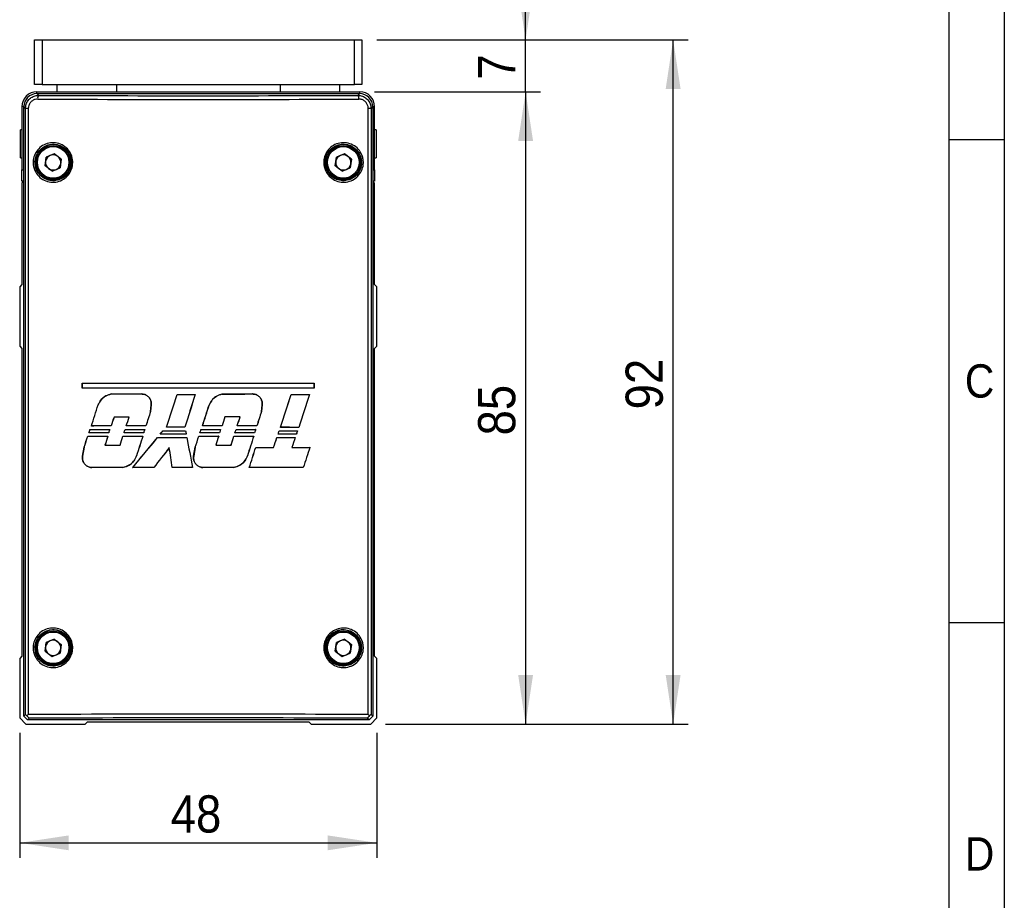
# Model space of a CAD drawing. Header units: millimetres. Extents: x 8 to 292, y 5 to 205.
# Tile 7 of 11: x 226 to 292, y 84 to 143. Entities that reach past the tile are written whole.
import ezdxf

# ---------------------------------------------------------------- set-up
doc = ezdxf.new("R2010")
doc.units = ezdxf.units.MM
for name, color, linetype in [('SLD-0', 7, 'Continuous'), ('圖框線條', 7, 'Continuous'), ('尺寸線', 5, 'Continuous')]:
    doc.layers.add(name, color=color, linetype=linetype)
doc.styles.add('SLDTEXTSTYLE0', font='GOTHIC.TTF', dxfattribs={"width": 0.913})
doc.dimstyles.new('SLDDIMSTYLE0', dxfattribs={"dimtxt": 2.5, "dimasz": 3.302, "dimexe": 0, "dimexo": 0.0625, "dimtad": 1, "dimdec": 0, "dimlfac": 2, "dimrnd": 1e-09, "dimzin": 12, "dimdsep": 46, "dimtxsty": 'SLDTEXTSTYLE0', "dimsah": 1, "dimcen": 0.09, "dimadec": 0, "dimazin": 3, "dimtfac": 1, "dimtdec": 3, "dimtmove": 0, "dimatfit": 0, "dimfxl": 1, "dimfrac": 2, "dimtolj": 1, "dimtzin": 12, "dimarcsym": 0})
doc.dimstyles.new('SLDDIMSTYLE1', dxfattribs={"dimtxt": 2.5, "dimasz": 3.302, "dimexe": 0, "dimexo": 0.0625, "dimtad": 1, "dimdec": 0, "dimlfac": 2, "dimrnd": 1e-09, "dimzin": 12, "dimdsep": 46, "dimtxsty": 'SLDTEXTSTYLE0', "dimsah": 1, "dimcen": 0.09, "dimadec": 0, "dimazin": 3, "dimtfac": 1, "dimtdec": 3, "dimtofl": 0, "dimtmove": 0, "dimatfit": 3, "dimfxl": 1, "dimfrac": 2, "dimtolj": 1, "dimtzin": 12, "dimarcsym": 0})

# ---------------------------------------------------------------- blocks, each defined once
blk = doc.blocks.new('_D_9')
at = {"layer": '尺寸線', "transparency": 16777216}
for p, q in [((249.589, 138.059), (260.739, 138.059)), ((259.739, 138.059), (259.739, 95.559)), ((250.328, 95.559), (260.739, 95.559))]:
    blk.add_line(p, q, dxfattribs=at)
for points in [[(259.739, 138.059), (259.239, 134.757), (260.239, 134.757)], [(259.739, 95.559), (260.239, 98.861), (259.239, 98.861)]]:
    blk.add_solid(points, dxfattribs=at)
at = {"layer": '尺寸線', "transparency": 16777216, "insert": (256.546, 114.962), "char_height": 2.5, "attachment_point": 1, "rotation": 90, "style": 'SLDTEXTSTYLE0'}
blk.add_mtext('85', dxfattribs=at)
blk = doc.blocks.new('_D_10')
at = {"layer": '尺寸線', "transparency": 16777216}
for p, q in [((259.739, 141.559), (259.739, 147.909)), ((249.739, 141.559), (260.739, 141.559)), ((259.739, 138.059), (259.739, 141.559)), ((249.589, 138.059), (260.739, 138.059)), ((259.739, 138.059), (259.739, 131.709))]:
    blk.add_line(p, q, dxfattribs=at)
for points in [[(259.739, 141.559), (260.239, 144.861), (259.239, 144.861)], [(259.739, 138.059), (259.239, 134.757), (260.239, 134.757)]]:
    blk.add_solid(points, dxfattribs=at)
at = {"layer": '尺寸線', "transparency": 16777216, "insert": (256.546, 138.885), "char_height": 2.5, "attachment_point": 1, "rotation": 90, "style": 'SLDTEXTSTYLE0'}
blk.add_mtext('7', dxfattribs=at)
blk = doc.blocks.new('_D_11')
at = {"layer": '尺寸線', "transparency": 16777216}
for p, q in [((225.739, 94.97), (225.739, 86.574)), ((249.739, 94.97), (249.739, 86.574)), ((225.739, 87.574), (249.739, 87.574))]:
    blk.add_line(p, q, dxfattribs=at)
for points in [[(225.739, 87.574), (229.041, 87.074), (229.041, 88.074)], [(249.739, 87.574), (246.437, 88.074), (246.437, 87.074)]]:
    blk.add_solid(points, dxfattribs=at)
at = {"layer": '尺寸線', "transparency": 16777216, "insert": (235.892, 90.767), "char_height": 2.5, "attachment_point": 1, "style": 'SLDTEXTSTYLE0'}
blk.add_mtext('48', dxfattribs=at)
blk = doc.blocks.new('_D_12')
at = {"layer": '尺寸線', "transparency": 16777216}
for p, q in [((249.739, 141.559), (270.653, 141.559)), ((269.653, 95.559), (269.653, 141.559)), ((250.328, 95.559), (270.653, 95.559))]:
    blk.add_line(p, q, dxfattribs=at)
for points in [[(269.653, 141.559), (269.153, 138.257), (270.153, 138.257)], [(269.653, 95.559), (270.153, 98.861), (269.153, 98.861)]]:
    blk.add_solid(points, dxfattribs=at)
at = {"layer": '尺寸線', "transparency": 16777216, "insert": (266.459, 116.712), "char_height": 2.5, "attachment_point": 1, "rotation": 90, "style": 'SLDTEXTSTYLE0'}
blk.add_mtext('92', dxfattribs=at)

msp = doc.modelspace()

# ---------------------------------------------------------------- linework, layer by layer
at = {"color": 7, "linetype": 'Continuous', "lineweight": 25}
for p, q in [((226.739495, 138.558844), (226.739495, 141.558842)), ((226.739495, 141.558842), (227.239495, 141.558842)), ((227.239495, 141.558842), (227.239495, 138.558844)), ((227.239495, 141.558842), (248.239495, 141.558842)), ((248.239495, 138.558844), (248.239495, 141.558842)), ((248.239495, 141.558842), (248.739495, 141.558842)), ((248.739495, 141.558842), (248.739495, 138.558844)), ((227.239495, 138.558844), (226.739495, 138.558844)), ((227.239495, 138.558844), (248.239495, 138.558844)), ((228.239495, 138.558844), (228.239495, 138.058843)), ((232.239495, 138.558844), (232.239495, 138.058843)), ((243.239495, 138.558844), (243.239495, 138.058843)), ((247.239494, 138.558844), (247.239494, 138.058843)), ((248.739495, 138.558844), (248.239495, 138.558844)), ((226.889361, 137.933841), (248.589628, 137.933841)), ((226.889361, 137.933841), (227.006666, 137.816539)), ((226.889494, 138.058843), (248.589495, 138.058843)), ((248.472323, 137.816539), (248.589628, 137.933841)), ((225.889494, 137.058841), (225.889494, 132.808843)), ((226.129057, 136.944411), (226.014495, 137.058975)), ((226.014495, 96.083957), (226.014495, 137.058975)), ((249.464495, 137.058975), (249.349932, 136.944411)), ((249.464495, 137.058975), (249.464495, 96.08388)), ((249.589495, 132.808843), (249.589495, 137.058841)), ((226.316599, 136.944411), (226.129057, 136.944411)), ((226.129057, 96.198519), (226.129057, 136.944411)), ((226.316599, 136.944411), (226.316599, 96.198367)), ((249.16239, 96.198367), (249.16239, 136.944411)), ((249.349932, 136.944411), (249.16239, 136.944411)), ((249.349932, 136.944411), (249.349932, 96.198443)), ((225.889494, 135.508841), (225.789494, 135.508841)), ((225.789494, 134.558843), (225.789494, 135.508841)), ((249.689495, 135.508841), (249.589495, 135.508841)), ((249.689495, 135.508841), (249.689495, 133.608842)), ((225.789494, 133.608842), (225.789494, 134.558843)), ((227.443888, 133.08342), (227.52147, 133.66864)), ((228.067078, 133.894061), (227.52147, 133.66864)), ((228.535102, 133.534262), (228.067078, 133.894061)), ((246.943887, 133.08342), (247.021471, 133.66864)), ((247.567078, 133.894061), (247.021471, 133.66864)), ((248.035102, 133.534262), (247.567078, 133.894061)), ((225.789494, 133.608842), (225.889494, 133.608842)), ((227.911912, 132.723624), (227.443888, 133.08342)), ((228.535102, 133.534262), (228.457519, 132.949045)), ((247.411911, 132.723624), (246.943887, 133.08342)), ((248.035102, 133.534262), (247.957519, 132.949045)), ((249.589495, 133.608842), (249.689495, 133.608842)), ((225.889494, 132.058842), (225.889494, 132.808843)), ((227.911912, 132.723624), (228.457519, 132.949045)), ((247.411911, 132.723624), (247.957519, 132.949045)), ((249.589495, 132.808843), (249.589495, 132.058842)), ((226.014495, 132.058842), (225.889494, 132.058842)), ((226.014495, 132.033841), (225.889494, 131.908843)), ((225.889494, 131.908843), (225.889494, 125.108842)), ((249.589495, 132.058842), (249.464495, 132.058842)), ((249.589495, 131.908843), (249.464495, 132.033841)), ((249.589495, 125.108842), (249.589495, 131.908843)), ((225.889494, 125.108842), (225.739495, 124.958843)), ((249.739495, 124.958843), (249.589495, 125.108842)), ((225.739495, 124.958843), (225.739495, 120.958842)), ((249.739495, 120.958842), (249.739495, 124.958843)), ((225.739495, 120.958842), (225.889494, 120.808843)), ((225.889494, 120.808843), (225.889494, 100.119934)), ((249.589495, 120.808843), (249.739495, 120.958842)), ((249.589495, 100.119934), (249.589495, 120.808843)), ((229.947289, 118.481692), (229.949065, 118.479915)), ((229.947289, 118.133228), (229.947289, 118.481692)), ((229.949065, 118.479915), (229.949065, 118.135005)), ((245.531701, 118.481692), (245.529924, 118.479915)), ((245.529924, 118.135005), (245.529924, 118.479915)), ((245.531701, 118.481692), (245.531701, 118.133228)), ((229.947289, 118.133228), (229.949065, 118.135005)), ((245.531701, 118.133228), (245.529924, 118.135005)), ((231.892485, 117.750914), (231.892655, 117.749154)), ((233.924938, 117.747146), (233.924943, 117.745395)), ((236.320769, 117.708351), (236.322042, 117.706604)), ((237.540111, 117.707975), (237.537716, 117.70623)), ((239.347538, 117.744859), (239.347707, 117.743114)), ((241.379408, 117.746897), (241.379413, 117.745146)), ((243.973554, 117.715416), (243.974836, 117.713656)), ((245.212752, 117.718693), (245.210315, 117.716917)), ((231.010509, 117.007276), (231.012181, 117.006695)), ((234.529336, 116.55874), (234.580018, 117.005942)), ((234.531039, 116.558324), (234.529336, 116.55874)), ((234.58176, 117.00578), (234.531039, 116.558324)), ((234.58176, 117.00578), (234.580018, 117.005942)), ((238.473086, 117.004454), (238.474735, 117.00388)), ((241.985242, 116.558389), (242.036101, 117.005793)), ((242.037851, 117.005631), (241.986952, 116.557972)), ((242.037851, 117.005631), (242.036101, 117.005793)), ((232.081972, 116.194524), (232.080696, 116.19628)), ((233.094133, 116.196526), (233.096553, 116.198284)), ((239.532433, 116.200041), (239.531162, 116.201788)), ((240.552203, 116.199143), (240.554605, 116.200888)), ((230.461956, 115.365188), (230.463244, 115.363417)), ((230.55429, 115.593169), (230.556724, 115.594942)), ((231.720783, 115.134366), (231.719506, 115.136124)), ((231.794429, 115.361791), (231.792014, 115.360036)), ((231.888305, 115.596519), (231.887028, 115.598278)), ((232.749382, 115.136543), (232.751805, 115.138303)), ((232.821949, 115.359647), (232.823227, 115.357889)), ((232.899668, 115.598596), (232.902089, 115.600357)), ((234.07357, 115.138739), (234.072299, 115.140488)), ((234.144475, 115.35749), (234.142071, 115.355741)), ((234.223382, 115.600716), (234.222108, 115.602465)), ((235.364791, 115.262702), (235.365616, 115.260953)), ((235.612655, 115.508821), (235.615055, 115.51057)), ((236.833005, 115.509527), (236.831733, 115.511272)), ((236.890539, 115.261763), (236.889116, 115.260018)), ((237.854438, 115.141304), (237.85684, 115.143049)), ((237.92381, 115.355026), (237.925079, 115.35328)), ((238.022337, 115.603063), (238.024731, 115.604808)), ((239.170492, 115.140916), (239.169222, 115.142664)), ((239.240172, 115.35545), (239.237768, 115.353701)), ((239.338362, 115.60259), (239.337093, 115.604337)), ((240.208805, 115.140143), (240.211208, 115.141889)), ((240.278886, 115.356251), (240.280155, 115.354504)), ((240.358501, 115.601768), (240.360903, 115.603516)), ((241.528167, 115.138564), (241.526893, 115.140317)), ((241.599464, 115.357868), (241.597049, 115.356112)), ((241.678291, 115.600113), (241.677013, 115.601867)), ((243.177792, 115.267288), (243.179067, 115.265531)), ((243.263756, 115.50384), (243.266161, 115.505593)), ((244.409726, 115.270158), (244.40729, 115.268387)), ((244.497208, 115.500923), (244.49592, 115.502692)), ((230.316531, 114.919226), (230.317822, 114.917453)), ((230.385685, 115.130923), (230.388127, 115.132698)), ((231.667552, 114.91571), (231.665143, 114.913953)), ((232.676633, 114.913549), (232.677915, 114.911791)), ((234.017456, 114.911291), (234.015058, 114.909544)), ((235.003156, 114.81668), (235.00398, 114.814929)), ((235.186661, 115.046669), (235.190374, 115.048419)), ((236.934579, 115.047788), (236.932438, 115.049533)), ((236.976513, 114.815362), (236.975063, 114.813616)), ((237.778711, 114.908645), (237.779983, 114.906899)), ((239.112821, 114.909004), (239.110423, 114.907257)), ((240.133879, 114.90974), (240.135152, 114.907993)), ((241.471946, 114.911306), (241.469538, 114.909552)), ((243.019275, 114.820586), (243.020554, 114.818832)), ((243.104951, 115.042401), (243.107362, 115.044154)), ((244.253379, 114.823386), (244.250951, 114.821616)), ((244.334674, 115.03957), (244.333389, 115.041338)), ((229.964092, 113.57668), (230.074006, 114.167677)), ((230.075712, 114.16718), (229.96585, 113.576425)), ((230.074006, 114.167677), (230.075712, 114.16718)), ((231.474138, 114.313002), (231.471728, 114.311246)), ((232.482308, 114.310769), (232.48359, 114.309009)), ((235.791406, 114.133248), (235.792523, 114.137515)), ((237.430045, 113.575009), (237.539312, 114.164523)), ((237.540989, 114.164035), (237.431773, 113.574758)), ((237.539312, 114.164523), (237.540989, 114.164035)), ((238.918647, 114.305744), (238.916249, 114.303996)), ((239.939958, 114.306403), (239.941231, 114.304656)), ((241.604342, 114.151956), (241.605614, 114.150207)), ((242.805279, 114.154013), (242.806557, 114.152258)), ((244.038344, 114.156708), (244.035918, 114.154938)), ((245.245396, 114.159923), (245.242952, 114.158146)), ((229.964092, 113.57668), (229.96585, 113.576425)), ((233.590815, 113.583026), (233.589155, 113.583579)), ((237.430045, 113.575009), (237.431773, 113.574758)), ((241.044142, 113.583408), (241.04248, 113.583961)), ((230.591554, 112.793488), (230.591593, 112.795256)), ((232.623639, 112.798288), (232.623531, 112.800045)), ((233.33165, 112.799581), (233.33539, 112.801341)), ((234.751291, 112.801591), (234.750439, 112.80334)), ((235.994356, 112.802716), (235.995858, 112.804463)), ((237.352564, 112.803267), (237.350462, 112.805012)), ((238.046244, 112.803278), (238.046284, 112.805023)), ((240.077863, 112.802252), (240.077755, 112.804001)), ((241.166808, 112.801052), (241.169212, 112.802799)), ((244.800945, 112.793727), (244.799658, 112.795496)), ((228.067078, 101.269063), (227.52147, 101.043642)), ((228.067078, 101.269063), (228.535102, 100.909264)), ((247.567078, 101.269063), (247.021471, 101.043642)), ((247.567078, 101.269063), (248.035102, 100.909264)), ((227.443888, 100.458421), (227.52147, 101.043642)), ((228.535102, 100.909264), (228.457519, 100.324043)), ((246.943887, 100.458421), (247.021471, 101.043642)), ((248.035102, 100.909264), (247.957519, 100.324043)), ((225.889494, 100.119934), (225.739495, 99.969933)), ((225.739495, 99.969933), (225.739495, 95.969934)), ((227.443888, 100.458421), (227.911912, 100.098622)), ((227.911912, 100.098622), (228.457519, 100.324043)), ((246.943887, 100.458421), (247.411911, 100.098622)), ((247.411911, 100.098622), (247.957519, 100.324043)), ((249.739495, 99.969933), (249.589495, 100.119934)), ((249.739495, 95.969934), (249.739495, 99.969933)), ((225.739495, 95.969934), (226.150586, 95.558842)), ((226.014495, 96.083957), (226.129057, 96.198519)), ((226.264532, 95.833842), (226.014495, 96.083957)), ((226.379096, 95.948405), (226.264532, 95.833842)), ((249.214381, 95.833842), (249.099817, 95.948406)), ((249.464495, 96.08388), (249.214381, 95.833842)), ((249.328403, 95.558842), (249.739495, 95.969934)), ((249.349932, 96.198443), (249.464495, 96.08388)), ((226.150586, 95.558842), (230.150586, 95.558842)), ((249.214381, 95.833842), (226.264532, 95.833842)), ((230.150586, 95.558842), (230.300586, 95.708842)), ((230.300586, 95.708842), (245.178403, 95.708842)), ((245.178403, 95.708842), (245.328403, 95.558842)), ((245.328403, 95.558842), (249.328403, 95.558842))]:
    msp.add_line(p, q, dxfattribs=at)
at = {"color": 8, "linetype": 'Continuous', "lineweight": 25}
for p, q in [((226.889494, 137.933841), (226.889494, 138.058843)), ((248.589495, 137.933841), (248.589495, 138.058843)), ((226.014495, 137.058841), (225.889494, 137.058841)), ((249.464495, 137.058841), (249.589495, 137.058841)), ((225.889494, 132.808843), (226.014495, 132.808843)), ((249.464495, 132.808843), (249.589495, 132.808843))]:
    msp.add_line(p, q, dxfattribs=at)
at = {"color": 7, "linetype": 'Continuous', "lineweight": 25, "flags": 128}
msp.add_lwpolyline([(241.986952, 116.557972), (241.98585, 116.558242), (241.985242, 116.558389)], dxfattribs=at)
at = {"color": 7, "linetype": 'Continuous', "lineweight": 25}
for centre, radius in [((227.989495, 133.308842), 1.2), ((227.989495, 133.308842), 1.125), ((227.989495, 133.308842), 1.0625), ((247.489495, 133.308842), 1.2), ((247.489495, 133.308842), 1.125), ((247.489495, 133.308842), 1.0625), ((227.989495, 100.683842), 1.2), ((227.989495, 100.683842), 1.125), ((227.989495, 100.683842), 1.0625), ((247.489495, 100.683842), 1.2), ((247.489495, 100.683842), 1.125), ((247.489495, 100.683842), 1.0625)]:
    msp.add_circle(centre, radius, dxfattribs=at)
for centre, radius, start, end in [((226.889495, 137.058842), 1, 90, 180), ((227.26806, 137.622933), 0.325284, 143.47385023, 189.97715465), ((248.210929, 137.622933), 0.325284, 350.02284535, 36.52614977), ((248.589495, 137.058842), 1, 0, 90), ((227.989495, 133.308842), 0.51125, 112.44828085, 172.44828085), ((227.989495, 133.308842), 0.51125, 52.44828085, 112.44828085), ((227.989495, 133.308842), 0.51125, 352.44828085, 52.44828085), ((247.489495, 133.308842), 0.51125, 112.44828085, 172.44828085), ((247.489495, 133.308842), 0.51125, 52.44828085, 112.44828085), ((247.489495, 133.308842), 0.51125, 352.44828085, 52.44828085), ((227.989495, 133.308842), 0.51125, 172.44828085, 232.44828085), ((227.989495, 133.308842), 0.51125, 292.44828085, 352.44828085), ((247.489495, 133.308842), 0.51125, 172.44828085, 232.44828085), ((247.489495, 133.308842), 0.51125, 292.44828085, 352.44828085), ((227.989495, 133.308842), 0.51125, 232.44828085, 292.44828085), ((247.489495, 133.308842), 0.51125, 232.44828085, 292.44828085), ((227.989495, 100.683842), 0.51125, 172.44828085, 232.44828085), ((227.989495, 100.683842), 0.51125, 112.44828085, 172.44828085), ((227.989495, 100.683842), 0.51125, 52.44828085, 112.44828085), ((227.989495, 100.683842), 0.51125, 292.44828085, 352.44828085), ((227.989495, 100.683842), 0.51125, 352.44828085, 52.44828085), ((247.489495, 100.683842), 0.51125, 172.44828085, 232.44828085), ((247.489495, 100.683842), 0.51125, 112.44828085, 172.44828085), ((247.489495, 100.683842), 0.51125, 52.44828085, 112.44828085), ((247.489495, 100.683842), 0.51125, 292.44828085, 352.44828085), ((247.489495, 100.683842), 0.51125, 352.44828085, 52.44828085), ((227.989495, 100.683842), 0.51125, 232.44828085, 292.44828085), ((247.489495, 100.683842), 0.51125, 232.44828085, 292.44828085), ((250.302138, 95.075252), 1.472499, 130.2902306, 135.67022674)]:
    msp.add_arc(centre, radius, start, end, dxfattribs=at)
for centre, major_axis, ratio, start_param, end_param in [((226.889628, 137.058709), (0.618907, -0.618907), 0.99969546, 2.356346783, 3.926838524), ((237.739495, 138.588331), (45.5, 0), 0.017455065, 4.474258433, 4.950519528), ((248.589361, 137.058709), (-0.618907, -0.618907), 0.99969546, 2.356346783, 3.926838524), ((237.739495, 138.338369), (45.75, 0), 0.017359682, 4.474258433, 4.950519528), ((237.739495, 119.268593), (45.75, 0), 0.017455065, 4.541233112, 4.883544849), ((237.739495, 119.268593), (45.85, 0), 0.017455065, 4.541649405, 4.883128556), ((237.739495, 117.346327), (45.75, 0), 0.017455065, 1.399640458, 1.741952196), ((237.739495, 117.346327), (45.85, 0), 0.017455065, 1.400056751, 1.741535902), ((237.739495, 118.542935), (45.75, 0), 0.017455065, 4.584234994, 4.628913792), ((237.739495, 118.542935), (45.85, 0), 0.017455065, 4.584519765, 4.629096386), ((237.739495, 124.724608), (45.743685, 142.232594), 0.00534417, 4.649268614, 4.664758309), ((237.739495, 124.724608), (45.843671, 142.543485), 0.00534417, 4.649422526, 4.664853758), ((237.739495, 118.506536), (45.75, 0), 0.017455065, 4.681373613, 4.708030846), ((237.739495, 118.506536), (45.85, 0), 0.017455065, 4.681469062, 4.707988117), ((237.739495, 115.720205), (45.843671, 142.543485), 0.00534417, 1.558581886, 1.573980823), ((237.739495, 115.720205), (45.743685, 142.232594), 0.00534417, 1.558539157, 1.573996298), ((237.739495, 118.542935), (45.75, 0), 0.017455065, 4.747544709, 4.792034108), ((237.739495, 118.542935), (45.85, 0), 0.017455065, 4.747471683, 4.791860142), ((237.739495, 100.920754), (45.743685, 142.232594), 0.00534417, 4.816817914, 4.832462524), ((237.739495, 100.920754), (45.843671, 142.543485), 0.00534417, 4.816605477, 4.832190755), ((237.739495, 118.506536), (45.75, 0), 0.017455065, 4.849077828, 4.876474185), ((237.739495, 118.506536), (45.85, 0), 0.017455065, 4.848806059, 4.876059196), ((237.739495, 91.916351), (45.843671, 142.543485), 0.00534417, 1.390510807, 1.406283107), ((237.739495, 91.916351), (45.743685, 142.232594), 0.00534417, 1.390095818, 1.405928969), ((237.739495, 140.502794), (45.743685, 142.232594), 0.00534417, 4.538067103, 4.548156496), ((237.739495, 140.502794), (45.843671, 142.543485), 0.00534417, 4.538467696, 4.548517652), ((237.739495, 123.930324), (45.843671, 142.543485), 0.00534417, 1.62425271, 1.63097156), ((237.739495, 123.930324), (45.743685, 142.232594), 0.00534417, 1.624368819, 1.631111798), ((237.739495, 117.331387), (45.743685, 142.232594), 0.00534417, 4.701956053, 4.711809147), ((237.739495, 117.331387), (45.843671, 142.543485), 0.00534417, 4.701994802, 4.711810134), ((237.739495, 100.758918), (45.843671, 142.543485), 0.00534417, 1.461447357, 1.468196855), ((237.739495, 100.758918), (45.743685, 142.232594), 0.00534417, 1.461206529, 1.467980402), ((237.739495, 131.056613), (45.843682, 141.270126), 0.005387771, 1.677930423, 1.68218805), ((237.739495, 131.056613), (45.743696, 140.962013), 0.005387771, 1.678174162, 1.682441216), ((237.739495, 115.402084), (45.85, 0), 0.017455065, 1.672233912, 1.694531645), ((237.739495, 115.402084), (45.75, 0), 0.017455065, 1.672509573, 1.694775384), ((237.739495, 133.080222), (45.743696, 140.962013), 0.005387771, 4.589800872, 4.594074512), ((237.739495, 133.080222), (45.843682, 141.270126), 0.005387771, 4.590086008, 4.594350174), ((237.739495, 108.092205), (45.843682, 141.270126), 0.005387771, 1.515108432, 1.519344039), ((237.739495, 108.092205), (45.743696, 140.962013), 0.005387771, 1.514995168, 1.519240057), ((237.739495, 115.402084), (45.85, 0), 0.017455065, 1.509359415, 1.531709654), ((237.739495, 115.402084), (45.75, 0), 0.017455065, 1.509277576, 1.53159639), ((237.739495, 110.115814), (45.743696, 140.962013), 0.005387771, 4.753065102, 4.757306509), ((237.739495, 110.115814), (45.843682, 141.270126), 0.005387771, 4.752992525, 4.75722467), ((237.739495, 140.338063), (45.743696, 140.962013), 0.005387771, 4.534348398, 4.536037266), ((237.739495, 140.338063), (45.843682, 141.270126), 0.005387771, 4.534757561, 4.536417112), ((237.739495, 114.342738), (45.85, 0), 0.017455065, 1.702473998, 1.731826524), ((237.739495, 116.153589), (45.75, 0), 0.017455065, 4.552638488, 4.582073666), ((237.739495, 116.153589), (45.85, 0), 0.017455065, 4.553018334, 4.582306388), ((237.739495, 114.804509), (45.75, 0), 0.017455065, 1.699042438, 1.7285029), ((237.739495, 114.804509), (45.85, 0), 0.017455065, 1.698789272, 1.728102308), ((237.739495, 131.11177), (45.843682, 141.270126), 0.005387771, 1.684277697, 1.685872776), ((237.739495, 131.11177), (45.743696, 140.962013), 0.005387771, 1.684510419, 1.686134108), ((237.739495, 133.080222), (45.743696, 140.962013), 0.005387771, 4.586496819, 4.58809236), ((237.739495, 114.342738), (45.75, 0), 0.017455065, 1.651011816, 1.680087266), ((237.739495, 133.080222), (45.843682, 141.270126), 0.005387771, 4.586789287, 4.588356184), ((237.739495, 114.342738), (45.85, 0), 0.017455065, 1.650864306, 1.679794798), ((237.739495, 116.153589), (45.75, 0), 0.017455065, 4.604693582, 4.633728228), ((237.739495, 116.153589), (45.85, 0), 0.017455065, 4.604957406, 4.633847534), ((237.739495, 114.804509), (45.75, 0), 0.017455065, 1.647727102, 1.676783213), ((237.739495, 114.804509), (45.85, 0), 0.017455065, 1.647586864, 1.676498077), ((237.739495, 123.853929), (45.843682, 141.270126), 0.005387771, 1.632736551, 1.634263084), ((237.739495, 123.853929), (45.743696, 140.962013), 0.005387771, 1.632855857, 1.634410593), ((237.739495, 119.400728), (45.745847, 55.564854), 0.011094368, 4.643085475, 4.646984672), ((237.739495, 119.400728), (45.845838, 55.686307), 0.011094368, 4.643288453, 4.647116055), ((237.739495, 116.060194), (45.75, 0), 0.017455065, 4.660459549, 4.693831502), ((237.739495, 116.060194), (45.85, 0), 0.017455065, 4.660590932, 4.693840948), ((237.739495, 114.711114), (45.75, 0), 0.017455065, 1.590611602, 1.617301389), ((237.739495, 114.711114), (45.85, 0), 0.017455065, 1.590596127, 1.617147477), ((237.739495, 115.097701), (-45.843301, 222.732896), 0.003518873, 1.56934332, 1.570288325), ((237.739495, 115.097701), (-45.743315, 222.24711), 0.003518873, 1.569333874, 1.57029665), ((237.739495, 117.373655), (45.743696, 140.962013), 0.005387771, 4.698300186, 4.699816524), ((237.739495, 114.342738), (45.75, 0), 0.017455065, 1.539512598, 1.568283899), ((237.739495, 117.373655), (45.843682, 141.270126), 0.005387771, 4.698347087, 4.699835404), ((237.739495, 114.342738), (45.85, 0), 0.017455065, 1.539608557, 1.568236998), ((237.739495, 116.153589), (45.75, 0), 0.017455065, 4.716417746, 4.745196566), ((237.739495, 116.153589), (45.85, 0), 0.017455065, 4.716436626, 4.745072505), ((237.739495, 114.804509), (45.75, 0), 0.017455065, 1.535841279, 1.564613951), ((237.739495, 114.804509), (45.85, 0), 0.017455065, 1.535945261, 1.564575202), ((237.739495, 108.147362), (45.843682, 141.270126), 0.005387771, 1.52151158, 1.523007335), ((237.739495, 108.147362), (45.743696, 140.962013), 0.005387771, 1.521387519, 1.522911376), ((237.739495, 110.115814), (45.743696, 140.962013), 0.005387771, 4.749788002, 4.751322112), ((237.739495, 114.342738), (45.75, 0), 0.017455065, 1.487888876, 1.516796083), ((237.739495, 110.115814), (45.843682, 141.270126), 0.005387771, 4.74972258, 4.7512286), ((237.739495, 114.342738), (45.85, 0), 0.017455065, 1.488098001, 1.516861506), ((237.739495, 116.153589), (45.75, 0), 0.017455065, 4.767923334, 4.796860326), ((237.739495, 116.153589), (45.85, 0), 0.017455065, 4.767829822, 4.796622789), ((237.739495, 114.804509), (45.75, 0), 0.017455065, 1.484595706, 1.513518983), ((237.739495, 114.804509), (45.85, 0), 0.017455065, 1.484812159, 1.51359156), ((237.739495, 100.889521), (45.843682, 141.270127), 0.005387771, 1.469961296, 1.471496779), ((237.739495, 100.889521), (45.743696, 140.962013), 0.005387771, 1.469723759, 1.471287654), ((237.739495, 101.082063), (45.743696, 140.962013), 0.005387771, 4.813336, 4.814939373), ((237.739495, 101.082063), (45.843682, 141.270126), 0.005387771, 4.813131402, 4.814706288), ((237.739495, 116.060194), (45.75, 0), 0.017455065, 4.831540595, 4.858707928), ((237.739495, 116.060194), (45.85, 0), 0.017455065, 4.83130751, 4.858332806), ((237.739495, 114.711114), (45.75, 0), 0.017455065, 1.422544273, 1.449752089), ((237.739495, 114.711114), (45.85, 0), 0.017455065, 1.422898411, 1.449964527), ((237.739495, 92.162871), (45.843682, 141.270126), 0.005387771, 1.408251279, 1.409880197), ((237.739495, 92.162871), (45.743696, 140.962013), 0.005387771, 1.407876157, 1.409534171), ((237.739495, 140.565709), (45.743685, 142.232594), 0.00534417, 4.52742798, 4.532802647), ((237.739495, 140.565709), (45.843671, 142.543485), 0.00534417, 4.527836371, 4.533189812), ((237.739495, 115.707214), (45.75, 0), 0.017455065, 4.549417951, 4.579276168), ((237.739495, 115.707214), (45.85, 0), 0.017455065, 4.549805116, 4.579515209), ((237.739495, 114.342738), (45.75, 0), 0.017455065, 1.70273533, 1.732235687), ((237.739495, 131.205193), (45.843671, 142.543485), 0.00534417, 1.687054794, 1.691311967), ((237.739495, 131.205193), (45.743685, 142.232594), 0.00534417, 1.687293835, 1.691560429), ((237.739495, 133.242447), (45.743685, 142.232594), 0.00534417, 4.580608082, 4.584882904), ((237.739495, 133.242447), (45.843671, 142.543485), 0.00534417, 4.580888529, 4.585153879), ((237.739495, 115.707214), (45.75, 0), 0.017455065, 4.601498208, 4.630942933), ((237.739495, 115.707214), (45.85, 0), 0.017455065, 4.601769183, 4.631068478), ((237.739495, 119.375269), (45.745861, 55.319028), 0.011123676, 4.60244227, 4.639091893), ((237.739495, 119.375269), (45.845852, 55.439944), 0.011123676, 4.60273533, 4.639240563), ((237.739495, 123.88193), (45.843671, 142.543485), 0.00534417, 1.635501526, 1.644825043), ((237.739495, 123.88193), (45.743685, 142.232594), 0.00534417, 1.635627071, 1.644987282), ((237.739495, 115.613819), (45.75, 0), 0.017455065, 4.652542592, 4.695711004), ((237.739495, 115.613819), (45.85, 0), 0.017455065, 4.652691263, 4.695715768), ((237.739495, 114.249343), (45.75, 0), 0.017455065, 1.588391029, 1.626624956), ((237.739495, 114.249343), (45.85, 0), 0.017455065, 1.588399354, 1.626421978), ((237.739495, 115.079126), (-45.843252, 245.308185), 0.003206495, 1.571279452, 1.579467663), ((237.739495, 115.079126), (-45.743267, 244.773162), 0.003206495, 1.571274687, 1.579495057), ((237.739495, 117.394303), (45.743685, 142.232594), 0.00534417, 4.691398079, 4.696630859), ((237.739495, 117.394303), (45.843671, 142.543485), 0.00534417, 4.691444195, 4.696656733), ((237.739495, 115.707214), (45.75, 0), 0.017455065, 4.713246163, 4.742411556), ((237.739495, 115.707214), (45.85, 0), 0.017455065, 4.713272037, 4.742293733), ((237.739495, 108.033786), (45.843671, 142.543485), 0.00534417, 1.52427627, 1.528512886), ((237.739495, 108.033786), (45.743685, 142.232594), 0.00534417, 1.524158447, 1.528404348), ((237.739495, 110.07104), (45.743685, 142.232594), 0.00534417, 4.743889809, 4.748133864), ((237.739495, 110.07104), (45.843671, 142.543485), 0.00534417, 4.743812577, 4.748047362), ((237.739495, 115.707214), (45.75, 0), 0.017455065, 4.764749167, 4.794063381), ((237.739495, 115.707214), (45.85, 0), 0.017455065, 4.764662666, 4.79383216), ((237.739495, 100.710524), (45.843671, 142.543485), 0.00534417, 1.472737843, 1.482079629), ((237.739495, 100.710524), (45.743685, 142.232594), 0.00534417, 1.472506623, 1.481885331), ((237.739495, 100.999096), (45.743685, 142.232594), 0.00534417, 4.806728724, 4.811436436), ((237.739495, 100.999096), (45.843671, 142.543485), 0.00534417, 4.806513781, 4.811211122), ((237.739495, 115.613819), (45.75, 0), 0.017455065, 4.82805174, 4.855254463), ((237.739495, 115.613819), (45.85, 0), 0.017455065, 4.827826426, 4.854887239), ((237.739495, 114.249343), (45.75, 0), 0.017455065, 1.426135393, 1.453248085), ((237.739495, 114.249343), (45.85, 0), 0.017455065, 1.426481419, 1.453452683), ((237.739495, 91.994693), (45.843671, 142.543485), 0.00534417, 1.411682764, 1.416419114), ((237.739495, 91.994693), (45.743685, 142.232594), 0.00534417, 1.41131554, 1.416062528), ((237.739495, 115.104048), (45.85, 0), 0.017455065, 4.575258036, 4.597503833), ((237.739495, 115.104048), (45.75, 0), 0.017455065, 4.575009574, 4.597223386), ((237.739495, 115.329225), (45.845665, 58.643847), 0.010750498, 1.599522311, 1.622283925), ((237.739495, 115.329225), (45.745675, 58.515943), 0.010750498, 1.599639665, 1.622408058), ((237.739495, 96.057719), (-45.74319, 300.195861), 0.002629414, 4.767797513, 4.772237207), ((237.739495, 96.057719), (-45.843175, 300.852027), 0.002629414, 4.767681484, 4.772119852), ((237.739495, 115.104048), (45.85, 0), 0.017455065, 4.738057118, 4.760427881), ((237.739495, 115.104048), (45.75, 0), 0.017455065, 4.738165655, 4.760505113), ((237.739495, 104.815586), (45.743695, 141.0716), 0.005383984, 4.770770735, 4.780364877), ((237.739495, 104.815586), (45.843681, 141.379953), 0.005383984, 4.770659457, 4.780207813), ((237.739495, 114.947671), (45.75, 0), 0.017455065, 4.796967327, 4.823344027), ((237.739495, 114.947671), (45.85, 0), 0.017455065, 4.796810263, 4.823129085), ((237.739495, 114.947671), (45.85, 0), 0.017455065, 4.850150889, 4.876780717), ((237.739495, 114.947671), (45.75, 0), 0.017455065, 4.850507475, 4.877197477), ((237.739495, 88.465889), (45.843681, 141.379953), 0.005383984, 1.38980214, 1.399594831), ((237.739495, 88.465889), (45.743695, 141.0716), 0.005383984, 1.38938538, 1.399225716), ((237.739495, 112.004727), (45.75, 0), 0.017455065, 1.682852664, 1.727678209), ((237.739495, 112.004727), (45.85, 0), 0.017455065, 1.682609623, 1.72733234), ((237.739495, 112.004727), (45.75, 0), 0.017455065, 1.636158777, 1.667292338), ((237.739495, 112.004727), (45.85, 0), 0.017455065, 1.636034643, 1.666999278), ((237.739495, 112.004727), (45.75, 0), 0.017455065, 1.579253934, 1.608950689), ((237.739495, 112.004727), (45.85, 0), 0.017455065, 1.579281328, 1.60883466), ((237.739495, 112.004727), (45.75, 0), 0.017455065, 1.519662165, 1.56409137), ((237.739495, 112.004727), (45.85, 0), 0.017455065, 1.519776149, 1.564105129), ((237.739495, 112.004727), (45.75, 0), 0.017455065, 1.415828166, 1.495812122), ((237.739495, 112.004727), (45.85, 0), 0.017455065, 1.416197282, 1.4959234), ((226.379019, 95.948329), (-0.249962, 0.25019), 0.017447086, 5.367549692, 6.283193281), ((237.739495, 95.429315), (45.75, 0), 0.017359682, 1.318445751, 1.823146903), ((237.739495, 95.179354), (45.5, 0), 0.017455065, 1.318449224, 1.823145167)]:
    msp.add_ellipse(centre, major_axis=major_axis, ratio=ratio, start_param=start_param, end_param=end_param, dxfattribs=at)
for points, knots in [([(226.129057, 136.944411), (226.138209, 137.03985), (226.156481, 137.230402), (226.298729, 137.48562), (226.509933, 137.682964), (226.758463, 137.798441), (226.93107, 137.811026), (227.006666, 137.816539)], [0, 0, 0, 0, 0.20662498, 0.412542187, 0.620209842, 0.833664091, 1, 1, 1, 1]), ([(248.472323, 137.816539), (248.573527, 137.806673), (248.776349, 137.7869), (249.04509, 137.628542), (249.24264, 137.397116), (249.337951, 137.153612), (249.346759, 136.999809), (249.349932, 136.944411)], [0, 0, 0, 0, 0.222193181, 0.445297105, 0.66573826, 0.879603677, 1, 1, 1, 1]), ([(226.947695, 137.566575), (226.893356, 137.562716), (226.769512, 137.55392), (226.591063, 137.472006), (226.439043, 137.331439), (226.336396, 137.149101), (226.323196, 137.012626), (226.316599, 136.944411)], [0, 0, 0, 0, 0.168071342, 0.383048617, 0.590844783, 0.795490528, 1, 1, 1, 1]), ([(249.16239, 136.944411), (249.160111, 136.98399), (249.153775, 137.094032), (249.084896, 137.268334), (248.94254, 137.43336), (248.749422, 137.545806), (248.604017, 137.559651), (248.531295, 137.566575)], [0, 0, 0, 0, 0.119129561, 0.331213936, 0.551235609, 0.775556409, 1, 1, 1, 1]), ([(229.296529, 133.446173), (229.300012, 133.395312), (229.313499, 133.198365), (229.248089, 132.852658), (229.030745, 132.46307), (228.696071, 132.164636), (228.279249, 131.990541), (227.822829, 131.963241), (227.37844, 132.091404), (227.001304, 132.36325), (226.770294, 132.701121), (226.646492, 133.075905), (226.627971, 133.468028), (226.751404, 133.892175), (227.00533, 134.254867), (227.366701, 134.518805), (227.802354, 134.651976), (228.264326, 134.631814), (228.695771, 134.455729), (229.038444, 134.145439), (229.238212, 133.787212), (229.280082, 133.542359), (229.296529, 133.446173)], [0, 0, 0, 0, 0.018168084, 0.070350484, 0.122558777, 0.175287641, 0.228920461, 0.283600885, 0.339068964, 0.394593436, 0.449212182, 0.483265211, 0.534815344, 0.586368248, 0.638246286, 0.691383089, 0.745978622, 0.801497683, 0.85700616, 0.911712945, 0.965318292, 1, 1, 1, 1]), ([(229.215532, 133.435869), (229.200443, 133.524806), (229.162173, 133.750363), (229.046972, 133.955553), (228.875721, 134.175482), (228.660272, 134.369826), (228.262862, 134.53225), (227.836455, 134.550792), (227.434713, 134.427561), (227.101442, 134.183527), (226.867237, 133.848217), (226.753359, 133.456041), (226.770447, 133.093467), (226.884638, 132.746949), (227.097741, 132.434544), (227.445533, 132.183211), (227.855383, 132.064615), (228.276473, 132.089692), (228.661167, 132.250561), (228.970131, 132.526513), (229.170806, 132.886855), (229.231197, 133.206651), (229.218747, 133.388824), (229.215532, 133.435869)], [0, 0, 0, 0, 0.034662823, 0.087910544, 0.088251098, 0.142952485, 0.198481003, 0.254042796, 0.308685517, 0.361848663, 0.413714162, 0.465218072, 0.516707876, 0.550731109, 0.605335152, 0.660887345, 0.716403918, 0.771125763, 0.824777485, 0.87750122, 0.929687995, 0.981842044, 1, 1, 1, 1]), ([(248.829484, 133.442366), (248.832983, 133.3858), (248.845421, 133.184721), (248.774456, 132.837672), (248.555722, 132.454448), (248.220899, 132.159826), (247.801687, 131.987793), (247.341332, 131.964389), (246.895938, 132.098728), (246.522755, 132.37524), (246.297628, 132.712532), (246.17713, 133.086784), (246.161553, 133.480891), (246.291307, 133.90861), (246.553377, 134.270942), (246.920805, 134.529217), (247.356873, 134.65413), (247.815145, 134.627303), (248.242802, 134.446564), (248.582511, 134.131257), (248.775139, 133.773307), (248.81464, 133.532758), (248.829484, 133.442366)], [0, 0, 0, 0, 0.020191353, 0.071775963, 0.123439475, 0.176176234, 0.230394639, 0.285744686, 0.341350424, 0.396331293, 0.450239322, 0.483718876, 0.535874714, 0.588037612, 0.640374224, 0.693383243, 0.747382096, 0.8023909, 0.857982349, 0.913296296, 0.967418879, 1, 1, 1, 1]), ([(248.70577, 133.432271), (248.692163, 133.515803), (248.656148, 133.736912), (248.546564, 133.939628), (248.37746, 134.163391), (248.164051, 134.361003), (247.770401, 134.527868), (247.347464, 134.552902), (246.945105, 134.437522), (246.605916, 134.198752), (246.363964, 133.863639), (246.244153, 133.467995), (246.258539, 133.103433), (246.369789, 132.757257), (246.577655, 132.445283), (246.922149, 132.189634), (247.333171, 132.06557), (247.757833, 132.087354), (248.144446, 132.246483), (248.453232, 132.518868), (248.654992, 132.873168), (248.720466, 133.194091), (248.708996, 133.379983), (248.70577, 133.432271)], [0, 0, 0, 0, 0.032546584, 0.08615013, 0.086646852, 0.141974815, 0.197610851, 0.252666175, 0.306692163, 0.359703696, 0.412023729, 0.464159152, 0.516285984, 0.549748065, 0.603637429, 0.658619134, 0.714251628, 0.769648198, 0.823910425, 0.876663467, 0.928303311, 0.979832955, 1, 1, 1, 1]), ([(231.010509, 117.007276), (231.066973, 117.122199), (231.181901, 117.356119), (231.493948, 117.629121), (231.756372, 117.709318), (231.892485, 117.750914)], [0, 0, 0, 0, 0.317334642, 0.645918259, 1, 1, 1, 1]), ([(231.892655, 117.749154), (231.765902, 117.711331), (231.511238, 117.63534), (231.19323, 117.370033), (231.072745, 117.128238), (231.012181, 117.006695)], [0, 0, 0, 0, 0.330127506, 0.663275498, 1, 1, 1, 1]), ([(233.924938, 117.747146), (233.999057, 117.740183), (234.147464, 117.726239), (234.345905, 117.613142), (234.495539, 117.446033), (234.587242, 117.234251), (234.583606, 117.082748), (234.58176, 117.00578)], [0, 0, 0, 0, 0.198813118, 0.398085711, 0.596954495, 0.795239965, 1, 1, 1, 1]), ([(234.580018, 117.005942), (234.582333, 117.075277), (234.587117, 117.21856), (234.506026, 117.425182), (234.363387, 117.596176), (234.163269, 117.720472), (234.007207, 117.736792), (233.924943, 117.745395)], [0, 0, 0, 0, 0.185363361, 0.383057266, 0.580865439, 0.779066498, 1, 1, 1, 1]), ([(238.473086, 117.004454), (238.529768, 117.119886), (238.644715, 117.353971), (238.955558, 117.624469), (239.2148, 117.704091), (239.347538, 117.744859)], [0, 0, 0, 0, 0.321907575, 0.65279927, 1, 1, 1, 1]), ([(239.347707, 117.743114), (239.222212, 117.705273), (238.97027, 117.629304), (238.654632, 117.365465), (238.535233, 117.125479), (238.474735, 117.00388)], [0, 0, 0, 0, 0.3286729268, 0.6598439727, 1, 1, 1, 1]), ([(241.379408, 117.746897), (241.453593, 117.74013), (241.60213, 117.726582), (241.800867, 117.613949), (241.950934, 117.447139), (242.043286, 117.235019), (242.039684, 117.083016), (242.037851, 117.005631)], [0, 0, 0, 0, 0.198571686, 0.397593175, 0.596414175, 0.794533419, 1, 1, 1, 1]), ([(242.036101, 117.005793), (242.038438, 117.075043), (242.043265, 117.218104), (241.962531, 117.424073), (241.820366, 117.596267), (241.62784, 117.711648), (241.471487, 117.744563), (241.388616, 117.745088), (241.379413, 117.745146)], [0, 0, 0, 0, 0.184679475, 0.381527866, 0.578649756, 0.776545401, 0.975185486, 1, 1, 1, 1]), ([(230.591554, 112.793488), (230.516617, 112.80411), (230.366392, 112.825403), (230.170606, 112.950443), (230.026296, 113.128608), (229.950657, 113.344411), (229.950434, 113.49902), (229.963657, 113.574211), (229.964092, 113.57668)], [0, 0, 0, 0, 0.200177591, 0.401289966, 0.60125348, 0.798579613, 0.993384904, 1, 1, 1, 1]), ([(229.96585, 113.576425), (229.959838, 113.509636), (229.947199, 113.369248), (230.013227, 113.160361), (230.143111, 112.9783), (230.327463, 112.848648), (230.48743, 112.801895), (230.576682, 112.796206), (230.591593, 112.795256)], [0, 0, 0, 0, 0.17588163, 0.369701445, 0.564083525, 0.76072086, 0.96002418, 1, 1, 1, 1]), ([(232.623531, 112.800045), (232.75289, 112.829347), (233.01235, 112.888119), (233.336406, 113.133895), (233.514492, 113.387141), (233.575331, 113.547207), (233.589155, 113.583579)], [0, 0, 0, 0, 0.302869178, 0.607474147, 0.910805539, 1, 1, 1, 1]), ([(233.590815, 113.583026), (233.537223, 113.465475), (233.428473, 113.226936), (233.127838, 112.960901), (232.841508, 112.833424), (232.667631, 112.805383), (232.623639, 112.798288)], [0, 0, 0, 0, 0.293145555, 0.594858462, 0.897497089, 1, 1, 1, 1]), ([(238.046244, 112.803278), (237.973103, 112.813823), (237.826558, 112.834951), (237.635518, 112.956513), (237.493664, 113.129642), (237.417647, 113.341058), (237.416159, 113.495131), (237.429392, 113.571251), (237.430045, 113.575009)], [0, 0, 0, 0, 0.197387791, 0.39548677, 0.593578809, 0.79165652, 0.989713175, 1, 1, 1, 1]), ([(237.431773, 113.574758), (237.425847, 113.50862), (237.413332, 113.368969), (237.479876, 113.161037), (237.611061, 112.98036), (237.795804, 112.85375), (237.951139, 112.810898), (238.035273, 112.805703), (238.046284, 112.805023)], [0, 0, 0, 0, 0.178127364, 0.376121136, 0.574121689, 0.772143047, 0.970180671, 1, 1, 1, 1]), ([(240.077755, 112.804001), (240.206694, 112.832868), (240.465213, 112.890746), (240.788097, 113.134161), (240.966881, 113.386183), (241.028188, 113.546571), (241.04248, 113.583961)], [0, 0, 0, 0, 0.301672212, 0.604842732, 0.9078787, 1, 1, 1, 1]), ([(241.044142, 113.583408), (240.990495, 113.466083), (240.881683, 113.228116), (240.580927, 112.963), (240.294807, 112.836595), (240.121307, 112.809129), (240.077863, 112.802252)], [0, 0, 0, 0, 0.293895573, 0.596102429, 0.898866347, 1, 1, 1, 1]), ([(229.296529, 100.821173), (229.300012, 100.770312), (229.313499, 100.573364), (229.24809, 100.227657), (229.030746, 99.838069), (228.696069, 99.539639), (228.27925, 99.365537), (227.822829, 99.338244), (227.378441, 99.466403), (227.001303, 99.738248), (226.770294, 100.07612), (226.646492, 100.450905), (226.62797, 100.843028), (226.751404, 101.267174), (227.00533, 101.629867), (227.3667, 101.893807), (227.802354, 102.026972), (228.264326, 102.006818), (228.695771, 101.830728), (229.038444, 101.520439), (229.238211, 101.162211), (229.280082, 100.917358), (229.296529, 100.821173)], [0, 0, 0, 0, 0.018167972, 0.07035064, 0.122558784, 0.175287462, 0.228920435, 0.283600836, 0.339068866, 0.394593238, 0.44921207, 0.483265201, 0.534815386, 0.586368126, 0.638246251, 0.691383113, 0.745978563, 0.801497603, 0.857006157, 0.911713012, 0.965318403, 1, 1, 1, 1]), ([(229.215532, 100.810869), (229.200439, 100.899803), (229.162161, 101.125353), (229.047019, 101.330591), (228.875673, 101.550443), (228.660294, 101.744843), (228.262856, 101.907243), (227.836456, 101.925797), (227.434714, 101.802558), (227.101441, 101.558529), (226.867236, 101.223217), (226.75336, 100.831041), (226.770447, 100.468467), (226.884638, 100.121949), (227.09774, 99.809543), (227.445533, 99.55821), (227.855383, 99.439615), (228.276473, 99.464692), (228.661167, 99.625561), (228.970132, 99.901512), (229.170805, 100.261856), (229.231197, 100.581652), (229.218747, 100.763824), (229.215532, 100.810869)], [0, 0, 0, 0, 0.034662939, 0.0879107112, 0.0882510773, 0.1429524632, 0.1984809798, 0.254042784, 0.308685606, 0.3618485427, 0.4137140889, 0.4652182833, 0.516707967, 0.5507311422, 0.6053352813, 0.6608874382, 0.7164039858, 0.7711258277, 0.8247775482, 0.8775012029, 0.9296882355, 0.9818422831, 1, 1, 1, 1]), ([(248.829484, 100.817364), (248.832983, 100.7608), (248.845421, 100.559721), (248.774456, 100.212672), (248.555723, 99.829448), (248.220899, 99.534824), (247.801687, 99.362794), (247.341332, 99.339392), (246.895938, 99.473727), (246.522754, 99.75024), (246.297629, 100.087532), (246.177129, 100.461784), (246.161552, 100.855891), (246.291307, 101.28361), (246.553377, 101.645942), (246.920804, 101.90422), (247.356873, 102.029127), (247.815145, 102.002304), (248.242801, 101.821563), (248.582512, 101.506258), (248.775139, 101.148307), (248.81464, 100.907757), (248.829484, 100.817364)], [0, 0, 0, 0, 0.020190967, 0.071775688, 0.123439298, 0.176176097, 0.230394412, 0.285744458, 0.341350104, 0.396330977, 0.450239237, 0.483718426, 0.535874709, 0.588037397, 0.640374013, 0.693383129, 0.747381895, 0.802390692, 0.857982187, 0.913296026, 0.967418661, 1, 1, 1, 1]), ([(248.70577, 100.80727), (248.692161, 100.890801), (248.656139, 101.111905), (248.546603, 101.314661), (248.377419, 101.538358), (248.164071, 101.73602), (247.770396, 101.902863), (247.347466, 101.927902), (246.945103, 101.812525), (246.605918, 101.573752), (246.363963, 101.23864), (246.244154, 100.842995), (246.258539, 100.478434), (246.369789, 100.132257), (246.577654, 99.820282), (246.922149, 99.564634), (247.333171, 99.440567), (247.757832, 99.462357), (248.144447, 99.62148), (248.453232, 99.893867), (248.654992, 100.248167), (248.720466, 100.56909), (248.708996, 100.754982), (248.70577, 100.80727)], [0, 0, 0, 0, 0.032546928, 0.086150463, 0.08664695, 0.141975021, 0.197610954, 0.25266627, 0.306692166, 0.359703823, 0.412023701, 0.464159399, 0.516285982, 0.549748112, 0.603637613, 0.658619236, 0.71425177, 0.769648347, 0.823910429, 0.876663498, 0.928303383, 0.979832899, 1, 1, 1, 1]), ([(226.316599, 96.198367), (226.316088, 96.197838), (226.285484, 96.166155), (226.257601, 96.134929), (226.230182, 96.104225)], [0, 0, 0, 0, 0.016694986, 1, 1, 1, 1]), ([(226.379096, 95.948405), (226.378137, 95.950061), (226.376217, 95.953374), (226.355326, 95.97611), (226.31997, 96.013076), (226.276211, 96.057821), (226.243188, 96.091113), (226.230182, 96.104225)], [0, 0, 0, 0, 0.186133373, 0.372538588, 0.554981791, 0.824737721, 1, 1, 1, 1]), ([(249.248815, 96.104216), (249.228318, 96.083542), (249.190106, 96.045), (249.143645, 95.997193), (249.113107, 95.964884), (249.100551, 95.950595), (249.100002, 95.948957), (249.099817, 95.948406)], [0, 0, 0, 0, 0.275904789, 0.514366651, 0.707624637, 0.9015602, 1, 1, 1, 1]), ([(249.16239, 96.198367), (249.162901, 96.197838), (249.193508, 96.166151), (249.221395, 96.134923), (249.248815, 96.104216)], [0, 0, 0, 0, 0.016693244, 1, 1, 1, 1])]:
    msp.add_open_spline(points, degree=3, knots=knots, dxfattribs=at)
at = {"layer": '圖框線條', "color": 133, "linetype": 'Continuous', "true_color": 0x71e1c5}
for p, q in [((291.909345, 205), (291.909345, 5)), ((288.178002, 201.268657), (288.178002, 5)), ((288.178002, 134.850746), (291.909345, 134.850746)), ((288.178002, 102.38806), (291.909345, 102.38806))]:
    msp.add_line(p, q, dxfattribs=at)

# ---------------------------------------------------------------- texts
at = {"layer": 'SLD-0', "color": 3, "true_color": 0x00ff00, "char_height": 2.238806, "attachment_point": 1, "style": 'SLDTEXTSTYLE0'}
for s, insert in [('C', (289.260091, 119.740944)), ('C', (289.260091, 119.740944)), ('D', (289.260091, 87.949899)), ('D', (289.260091, 87.949899))]:
    msp.add_mtext(s, dxfattribs=dict(at, insert=insert))

# ---------------------------------------------------------------- dimensions: what is measured, and where the dimension line sits
at = {"layer": '尺寸線'}
for base, p1, p2, dimstyle, picture, middle in [((259.739495, 141.558842), (248.589495, 138.058842), (248.739495, 141.558842), 'SLDDIMSTYLE0', '_D_10', (259.739495, 139.808842)), ((269.652724, 141.558842), (249.328403, 95.558842), (248.739495, 141.558842), 'SLDDIMSTYLE1', '_D_12', (269.652724, 118.558842)), ((259.739495, 95.558842), (248.589495, 138.058842), (249.328403, 95.558842), 'SLDDIMSTYLE1', '_D_9', (259.739495, 116.808842))]:
    dim = msp.add_linear_dim(base=base, p1=p1, p2=p2, angle=90, dimstyle=dimstyle, dxfattribs=at)
    dim.commit()
    dim.dimension.update_dxf_attribs({"geometry": picture, "text_midpoint": middle, "dimtype": 160})
dim = msp.add_linear_dim(base=(249.739495, 87.573715), p1=(225.739495, 95.969934), p2=(249.739495, 95.969934), dimstyle='SLDDIMSTYLE1', dxfattribs=at)
dim.commit()
dim.dimension.update_dxf_attribs({"geometry": '_D_11', "text_midpoint": (237.739495, 87.573715), "dimtype": 160})

doc.saveas('drawing.dxf')
